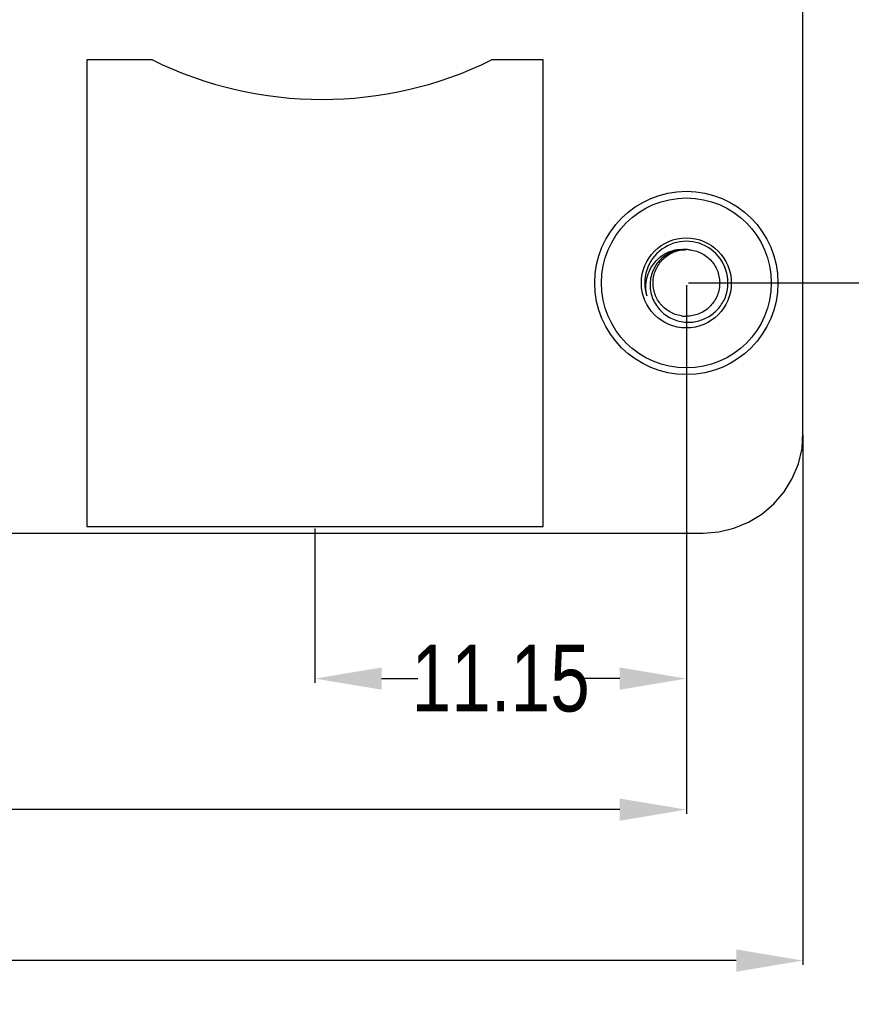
# Model space of a CAD drawing. Header units: inches. Extents: x -39 to 106, y -45 to 75.
# Tile 89 of 222: x 30 to 55, y -45 to -15. Entities that reach past the tile are written whole.
import ezdxf

# ---------------------------------------------------------------- set-up
doc = ezdxf.new("R2010")
doc.units = ezdxf.units.IN
doc.header["$LTSCALE"] = 1.21
doc.header["$MEASUREMENT"] = 0
doc.header["$PDMODE"] = 3
doc.header["$PDSIZE"] = 0.3125
doc.layers.get('0').update_dxf_attribs({"linetype": 'CONTINUOUS'})
doc.layers.get('Defpoints').update_dxf_attribs({"linetype": 'CONTINUOUS'})
doc.layers.add('DIM', color=3, linetype='CONTINUOUS')
doc.styles.get("Standard").update_dxf_attribs({"font": 'txt', "width": 0.8})
doc.dimstyles.get("Standard").update_dxf_attribs({"dimtxt": 0.15625, "dimasz": 0.1875, "dimexe": 0.125, "dimexo": 0.0625, "dimgap": 0.09, "dimtad": 0, "dimtih": 1, "dimtoh": 1, "dimzin": 4, "dimdsep": 46, "dimtxsty": 'STANDARD', "dimblk": '_FILLED', "dimblk1": '_FILLED', "dimblk2": '_FILLED', "dimcen": 0.09, "dimazin": 1, "dimtp": 0.01, "dimtm": 0.01, "dimtfac": 1, "dimtofl": 0, "dimtmove": 0, "dimatfit": 3, "dimldrblk": '_FILLED', "dimfxl": 1, "dimtolj": 1, "dimtzin": 4, "dimarcsym": 0})

# ---------------------------------------------------------------- blocks, each defined once
blk = doc.blocks.new('_FILLED')
at = {"color": 0, "linetype": 'ByBlock'}
blk.add_solid([(0, 0), (-1, 0.167), (-1, -0.167)], dxfattribs=at)
blk = doc.blocks.new('*D6')
at = {"layer": 'Defpoints', "color": 0}
for p in [(-13.172, -23.032), (49.828, -23.032), (49.828, -38.837)]:
    blk.add_point(p, dxfattribs=at)
at = {"layer": 'DIM', "color": 0, "lineweight": -2}
for p, q in [((-13.172, -23.094), (-13.172, -38.962)), ((49.828, -23.094), (49.828, -38.962)), ((-11.172, -38.837), (15.305, -38.837)), ((47.828, -38.837), (21.351, -38.837))]:
    blk.add_line(p, q, dxfattribs=at)
at = {"layer": 'DIM', "color": 0, "lineweight": -2, "xscale": 2, "yscale": 2, "zscale": 2, "rotation": 180}
blk.add_blockref('_FILLED', (-13.172, -38.837), dxfattribs=at)
at = {"layer": 'DIM', "color": 0, "lineweight": -2, "xscale": 2, "yscale": 2, "zscale": 2}
blk.add_blockref('_FILLED', (49.828, -38.837), dxfattribs=at)
at = {"layer": 'DIM', "color": 0, "insert": (18.328, -38.837), "char_height": 2, "attachment_point": 5}
blk.add_mtext('\\A1;63.00', dxfattribs=at)
blk = doc.blocks.new('*D7')
at = {"layer": 'Defpoints', "color": 0}
for p in [(49.828, -23.032), (38.678, -30.341), (49.828, -34.905)]:
    blk.add_point(p, dxfattribs=at)
at = {"layer": 'DIM', "color": 0, "lineweight": -2}
for p, q in [((49.828, -23.094), (49.828, -35.03)), ((38.678, -30.403), (38.678, -35.03)), ((40.678, -34.905), (41.763, -34.905)), ((47.828, -34.905), (46.743, -34.905))]:
    blk.add_line(p, q, dxfattribs=at)
at = {"layer": 'DIM', "color": 0, "lineweight": -2, "xscale": 2, "yscale": 2, "zscale": 2, "rotation": 180}
blk.add_blockref('_FILLED', (38.678, -34.905), dxfattribs=at)
at = {"layer": 'DIM', "color": 0, "lineweight": -2, "xscale": 2, "yscale": 2, "zscale": 2}
blk.add_blockref('_FILLED', (49.828, -34.905), dxfattribs=at)
at = {"layer": 'DIM', "color": 0, "insert": (44.253, -34.905), "char_height": 2, "attachment_point": 5}
blk.add_mtext('\\A1;11.15', dxfattribs=at)
blk = doc.blocks.new('*D8')
at = {"layer": 'Defpoints', "color": 0}
for p in [(-16.681, -27.532), (53.328, -27.532), (53.328, -43.367)]:
    blk.add_point(p, dxfattribs=at)
at = {"layer": 'DIM', "color": 0, "lineweight": -2}
for p, q in [((-16.681, -27.594), (-16.681, -43.492)), ((53.328, -27.594), (53.328, -43.492)), ((-14.681, -43.367), (15.434, -43.367)), ((51.328, -43.367), (21.214, -43.367))]:
    blk.add_line(p, q, dxfattribs=at)
at = {"layer": 'DIM', "color": 0, "lineweight": -2, "xscale": 2, "yscale": 2, "zscale": 2, "rotation": 180}
blk.add_blockref('_FILLED', (-16.681, -43.367), dxfattribs=at)
at = {"layer": 'DIM', "color": 0, "lineweight": -2, "xscale": 2, "yscale": 2, "zscale": 2}
blk.add_blockref('_FILLED', (53.328, -43.367), dxfattribs=at)
at = {"layer": 'DIM', "color": 0, "insert": (18.324, -43.367), "char_height": 2, "attachment_point": 5}
blk.add_mtext('\\A1;70.00', dxfattribs=at)
blk = doc.blocks.new('*D13')
at = {"layer": 'Defpoints', "color": 0}
for p in [(52.655, 0.719), (58.732, 0.719), (49.828, -23.029)]:
    blk.add_point(p, dxfattribs=at)
at = {"layer": 'DIM', "color": 0, "lineweight": -2}
for p, q in [((52.718, 0.719), (58.857, 0.719)), ((58.732, -1.281), (58.732, -7.865)), ((58.732, -21.029), (58.732, -14.445)), ((49.891, -23.029), (58.857, -23.029))]:
    blk.add_line(p, q, dxfattribs=at)
at = {"layer": 'DIM', "color": 0, "lineweight": -2, "xscale": 2, "yscale": 2, "zscale": 2}
for p, rotation in [((58.732, 0.719), 90), ((58.732, -23.029), 270)]:
    blk.add_blockref('_FILLED', p, dxfattribs=dict(at, rotation=rotation))
at = {"layer": 'DIM', "color": 0, "insert": (58.732, -11.155), "char_height": 2, "attachment_point": 5, "rotation": 90}
blk.add_mtext('\\A1;23.75', dxfattribs=at)

msp = doc.modelspace()

# ---------------------------------------------------------------- linework, layer by layer
at = {"color": 7, "linetype": 'Continuous'}
for p, q in [((53.328, -27.532), (53.337, 63.469)), ((33.801, -16.341), (31.828, -16.341)), ((31.828, -16.341), (31.828, -30.341)), ((45.528, -16.341), (43.979, -16.341)), ((45.528, -30.341), (45.528, -16.341)), ((53.3, -28.002), (53.328, -27.532)), ((53.19, -28.461), (53.3, -28.002)), ((53.009, -28.898), (53.19, -28.461)), ((52.763, -29.3), (53.009, -28.898)), ((52.456, -29.659), (52.763, -29.3)), ((52.097, -29.966), (52.456, -29.659)), ((51.694, -30.213), (52.097, -29.966)), ((31.828, -30.341), (45.528, -30.341)), ((50.799, -30.504), (51.258, -30.394)), ((51.258, -30.394), (51.694, -30.213)), ((-13.672, -30.532), (50.328, -30.541)), ((50.328, -30.541), (50.799, -30.504))]:
    msp.add_line(p, q, dxfattribs=at)
for radius in [2.75, 2.55, 1.35]:
    msp.add_circle((49.828, -23.032), radius, dxfattribs=at)
for centre, radius, start, end in [((38.89, -5.995), 11.53, 243.8078, 296.1922), ((49.828, -23.032), 1.25, 342, 198), ((49.828, -23.031), 0.999, 85.6785, 89.996), ((49.828, -23.029), 1.002, 261.3564, 269.9877)]:
    msp.add_arc(centre, radius, start, end, dxfattribs=at)
for points, knots in [([(48.639, -23.418), (48.621, -23.331), (48.603, -23.152), (48.635, -22.886), (48.71, -22.674), (48.799, -22.52), (48.904, -22.376), (49.067, -22.222), (49.262, -22.112), (49.431, -22.055), (49.605, -22.02), (49.74, -22.02), (49.828, -22.032)], [0, 0, 0, 0, 0.125137, 0.25022, 0.375259, 0.437865, 0.500462, 0.625392, 0.750252, 0.812783, 0.875293, 1, 1, 1, 1]), ([(49.828, -22.032), (49.757, -22.027), (49.613, -22.035), (49.406, -22.091), (49.214, -22.188), (49.046, -22.324), (48.91, -22.49), (48.809, -22.68), (48.749, -22.887), (48.73, -23.101), (48.754, -23.315), (48.819, -23.521), (48.921, -23.71), (49.058, -23.876), (49.223, -24.014), (49.411, -24.119), (49.615, -24.187), (49.757, -24.207), (49.828, -24.21)], [0, 0, 0, 0, 0.062474, 0.124948, 0.187429, 0.249913, 0.312401, 0.374893, 0.437389, 0.499888, 0.56239, 0.624896, 0.687407, 0.74992, 0.812434, 0.874954, 0.937475, 1, 1, 1, 1]), ([(49.678, -24.02), (49.616, -24.011), (49.495, -23.98), (49.324, -23.902), (49.171, -23.793), (49.041, -23.658), (48.938, -23.501), (48.867, -23.327), (48.829, -23.143), (48.825, -22.956), (48.857, -22.771), (48.922, -22.595), (49.019, -22.434), (49.144, -22.294), (49.293, -22.18), (49.461, -22.095), (49.641, -22.043), (49.766, -22.032), (49.828, -22.032)], [0, 0, 0, 0, 0.062512, 0.125007, 0.187508, 0.250006, 0.312506, 0.375005, 0.437505, 0.500004, 0.562503, 0.625003, 0.687503, 0.750002, 0.812502, 0.875001, 0.937501, 1, 1, 1, 1]), ([(49.903, -22.034), (49.967, -22.039), (50.094, -22.061), (50.274, -22.129), (50.437, -22.231), (50.579, -22.361), (50.693, -22.517), (50.775, -22.691), (50.822, -22.877), (50.834, -23.069), (50.808, -23.26), (50.746, -23.443), (50.651, -23.61), (50.526, -23.756), (50.375, -23.876), (50.204, -23.965), (50.02, -24.019), (49.892, -24.032), (49.828, -24.032)], [0, 0, 0, 0, 0.06252, 0.125014, 0.187514, 0.250012, 0.312511, 0.37501, 0.437509, 0.500008, 0.562507, 0.625006, 0.687505, 0.750004, 0.812503, 0.875002, 0.937502, 1, 1, 1, 1]), ([(49.828, -24.21), (49.892, -24.213), (50.019, -24.209), (50.207, -24.172), (50.387, -24.106), (50.609, -23.981), (50.846, -23.762), (50.972, -23.536), (51.017, -23.418)], [0, 0, 0, 0, 0.125175, 0.250355, 0.37554, 0.500727, 0.750346, 1, 1, 1, 1])]:
    msp.add_open_spline(points, degree=3, knots=knots, dxfattribs=at)

# ---------------------------------------------------------------- dimensions: what is measured, and where the dimension line sits
at = {"layer": 'DIM'}
dim = msp.add_linear_dim(base=(58.732, 0.719), p1=(49.828, -23.029), p2=(52.655, 0.719), angle=90, dimstyle='STANDARD', override={"dimtxt": 2, "dimasz": 2, "dimtih": 0, "dimtoh": 0, "dimzin": 0, "dimcen": 0.198, "dimadec": 0, "dimazin": 0, "dimtp": 0, "dimtm": 0, "dimtdec": 4, "dimtzin": 0}, dxfattribs=at)
dim.commit()
dim.dimension.update_dxf_attribs({"geometry": '*D13', "text_midpoint": (58.732, -11.155)})
for base, p1, picture, middle in [((49.828, -38.837), (-13.172, -23.032), '*D6', (18.328, -38.837)), ((49.828, -34.905), (38.678, -30.341), '*D7', (44.253, -34.905))]:
    dim = msp.add_linear_dim(base=base, p1=p1, p2=(49.828, -23.032), dimstyle='STANDARD', override={"dimtxt": 2, "dimasz": 2, "dimtih": 0, "dimtoh": 0, "dimzin": 0, "dimcen": 0.198, "dimadec": 0, "dimazin": 0, "dimtp": 0, "dimtm": 0, "dimtdec": 4, "dimtzin": 0}, dxfattribs=at)
    dim.commit()
    dim.dimension.update_dxf_attribs({"geometry": picture, "text_midpoint": middle})
dim = msp.add_linear_dim(base=(53.328, -43.367), p1=(-16.681, -27.532), p2=(53.328, -27.532), text='70.00', dimstyle='STANDARD', override={"dimtxt": 2, "dimasz": 2, "dimtih": 0, "dimtoh": 0, "dimzin": 0, "dimcen": 0.198, "dimadec": 0, "dimazin": 0, "dimtp": 0, "dimtm": 0, "dimtdec": 4, "dimtzin": 0}, dxfattribs=at)
dim.commit()
dim.dimension.update_dxf_attribs({"geometry": '*D8', "text_midpoint": (18.324, -43.367)})

doc.saveas('drawing.dxf')
